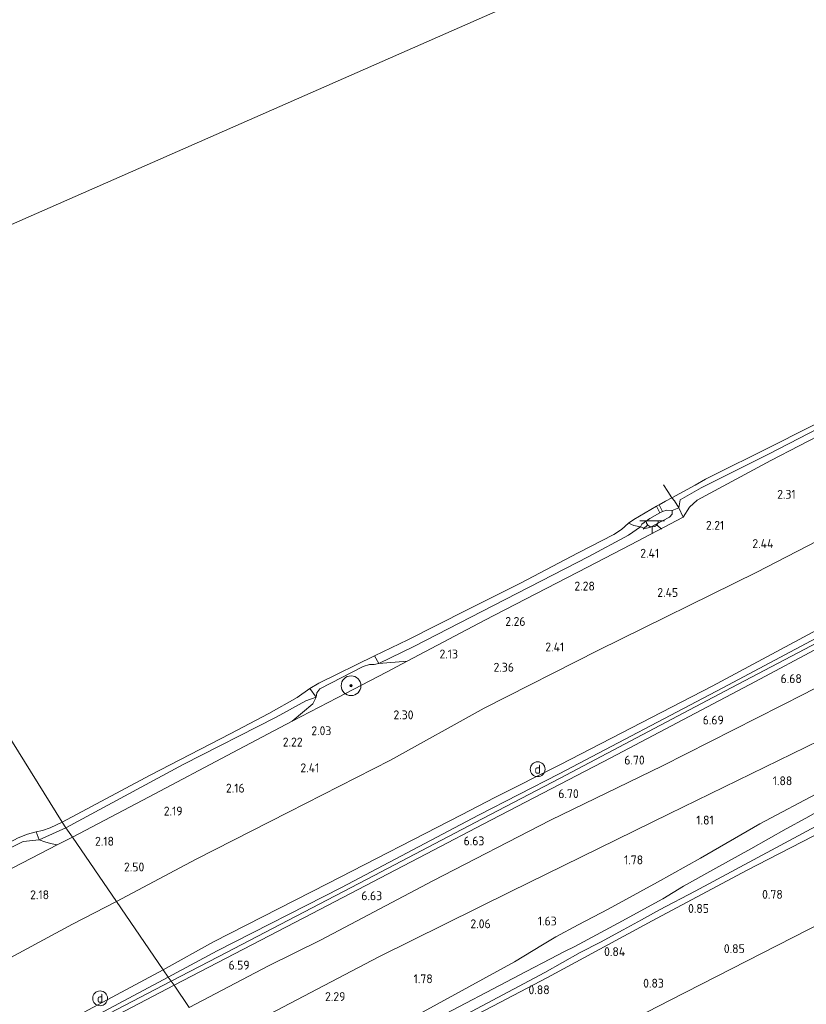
# Model space of a CAD drawing. Extents: x 130905 to 137824, y 412333 to 417928.
# Tile 226 of 256: x 135396 to 135555, y 415798 to 415997. Entities that reach past the tile are written whole.
import ezdxf
from ezdxf.enums import TextEntityAlignment as Align
from ezdxf.lldxf.tags import DXFTag

# ---------------------------------------------------------------- set-up
doc = ezdxf.new("R2010")
doc.units = 0
for name, color, linetype, lineweight in [('B-ME-GR-BOOM-S', 90, 'Continuous', 25), ('B-ME-GR-GRAS-GV', 60, 'Continuous', 13), ('B-ME-GW-TALUD_KRUIN-G', 90, 'Continuous', 18), ('B-ME-GW-TALUD_TEEN-G', 90, 'Continuous', 18), ('B-ME-IE-MEUBILAIR_DIJKPAAL-S', 7, 'Continuous', 25), ('B-ME-IE-TERREINAFSCHEIDING_KUNSTMATIG_HEKWERK-G', 20, 'IE-TERREINAFSCHEIDING-KUNSTMATIG', 18), ('B-ME-KG-GRENS_OPNAME-G', 210, 'KG-OPNAME', 18), ('B-ME-KL-ET_LS_OV_LICHTPUNT-S', 190, 'Continuous', 25), ('B-ME-OB-BEKLEDING_STEEN-GV', 30, 'Continuous', 18), ('B-ME-OB-BEKLEDING_STORTSTEEN-GV', 30, 'Continuous', 18), ('B-ME-OB-OEVERVOORZIENING-G', 7, 'Continuous', 18), ('B-ME-OG-WATER_RIVIER-GV', 130, 'Continuous', 18), ('B-ME-OG-WATER_SLOOT-G', 120, 'Continuous', 18), ('B-ME-OG-WATER_SLOOT-GV', 120, 'Continuous', 18), ('B-ME-OG-WEG_TRAP-GV', 7, 'Continuous', 18), ('B-ME-VH-VERHARDING_ASFALT-GV', 252, 'Continuous', 18), ('B-ME-WH-WINTERBED-G', 150, 'WH-WINTERBED', 18), ('X-XX-AL-HOOGTELABEL-S', 7, 'Continuous', 25)]:
    doc.layers.add(name, color=color, linetype=linetype, lineweight=lineweight)
doc.styles.add('NLCS-ISO', font='NLCS-ISO.ttf')
doc.styles.add('NLCS-ISO-ANNOTATIVE-T18', font='NLCS-ISO.ttf', dxfattribs={"height": 1.8})
doc.styles.get("Standard").update_dxf_attribs({"font": 'arial.ttf'})
doc.linetypes.add('IE-TERREINAFSCHEIDING-KUNSTMATIG', pattern='A,4,[82,NLCS.SHX,S=0.75,R=90,X=0,Y=0],4,-2', length=10)
tags = doc.linetypes.add('KG-OPNAME', pattern='A,5.5,-2,["O",Standard,S=1.8,R=0,X=-0.5,Y=-0.9],-2,5.5,-2,[5,NLCS.SHX,S=0.75,R=0,X=0,Y=0],-2', length=19).pattern_tags.tags
tags[6] = DXFTag(74, 10)
tags = doc.linetypes.add('WH-WINTERBED', pattern='A,6,-3.5,["WB",Standard,S=1.8,R=0,X=-1.5,Y=-0.9],-3.5,6,-3.5,6,-3.5,6,-3.5,6,-3.5', length=51).pattern_tags.tags
tags[6] = DXFTag(74, 10)

# ---------------------------------------------------------------- blocks, each defined once
blk = doc.blocks.new('SAL-HOOGTELABEL-SO')
at = {"color": 0, "linetype": 'ByBlock', "lineweight": -2, "style": 'NLCS-ISO-ANNOTATIVE-T18'}
blk.add_attdef('HOOGTE', text='', height=1.8, dxfattribs=at).set_placement((2.79, 0), align=Align.RIGHT)
blk = doc.blocks.new('SGR-BOOM_01-SO')
at = {"linetype": 'ByBlock', "lineweight": 18}
h = blk.add_hatch(color=0, dxfattribs=at)
h.dxf.hatch_style = 1
edge = h.paths.add_edge_path()
edge.add_arc((0, 0), 0.25, 0, 360)
at = {"color": 0, "linetype": 'ByBlock', "lineweight": 18}
for radius in [2, 0.25]:
    blk.add_circle((0, 0), radius, dxfattribs=at)
blk = doc.blocks.new('SKL-ET_OV_LICHTPUNT-SO')
at = {"color": 0, "linetype": 'ByBlock', "lineweight": 18}
for points in [[(-1.25, 0), (-2.5, 0)], [(1.25, 0), (2.5, 0)], [(-0.92, -0.85), (-1.83, -1.7)], [(0, -1.25), (0, -2.5)], [(0.92, -0.85), (1.83, -1.7)]]:
    blk.add_lwpolyline(points, dxfattribs=at)
blk.add_lwpolyline([(0, 0), (1.25, 0, -1), (-1.25, 0)], format="xyb", close=True, dxfattribs=at)
blk = doc.blocks.new('SIE-DIJKPAAL-SO')
at = {"color": 0, "linetype": 'ByBlock', "lineweight": 18}
blk.add_circle((0, 0), 1.5, dxfattribs=at)
at = {"color": 0, "linetype": 'ByBlock', "lineweight": 18, "style": 'NLCS-ISO'}
blk.add_text('d', height=1.8, dxfattribs=at).set_placement((0, 0), align=Align.MIDDLE_CENTER)

msp = doc.modelspace()

# ---------------------------------------------------------------- linework, layer by layer
at = {"layer": 'B-ME-GR-GRAS-GV'}
for points in [[(135564.702, 415914.729, 1.836), (135565.676, 415913.131, 2.036), (135566.442, 415912.133, 2.063), (135566.93, 415911.772, 1.998), (135565.807, 415912.112, 2.298), (135563.982, 415913.925, 2.073), (135561.641, 415914.333, 1.973), (135558.925, 415913.631, 1.898), (135547.503, 415907.731, 1.961), (135532.575, 415899.706, 1.911), (135531.054, 415898.275, 1.986), (135529.743, 415896.25, 2.042), (135528.889, 415898.157, 1.821), (135529.142, 415899.754, 1.636), (135533.387, 415902.152, 1.671), (135547.14, 415909.045, 1.597), (135563.056, 415917.297, 1.556)], [(135529.743, 415896.25, 2.042), (135519.105, 415890.657, 2.081), (135510.416, 415886.125, 2.075), (135489.648, 415875.404, 2.022), (135473.941, 415867.125, 2.089), (135468.187, 415866.641, 1.755), (135475.273, 415870.103, 1.75), (135493.753, 415879.624, 1.837), (135510.678, 415888.319, 1.837), (135518.74, 415892.616, 1.837), (135521.132, 415894.294, 1.837), (135522.029, 415893.939, 1.939), (135523.002, 415894.133, 1.982), (135527.018, 415896.252, 1.959), (135527.511, 415896.855, 1.893), (135527.545, 415897.626, 1.852), (135528.889, 415898.157, 1.821)], [(135473.941, 415867.125, 2.089), (135469.789, 415864.885, 1.942), (135459.805, 415859.687, 1.962), (135450.676, 415854.97, 2.02), (135454.859, 415858.498, 1.833), (135455.531, 415859.858, 1.793), (135455.638, 415860.696, 1.804), (135456.267, 415861.501, 1.804), (135465.017, 415866.07, 1.812), (135466.321, 415866.429, 1.847), (135467.265, 415866.428, 1.793), (135468.187, 415866.641, 1.755)], [(135420.45, 415838.993, 1.971), (135406.23, 415831.517, 1.941), (135404.903, 415833.419, 1.523), (135428.661, 415846.189, 1.661), (135447.426, 415855.809, 1.661), (135453.47, 415859.066, 1.636), (135455.531, 415859.858, 1.793), (135454.859, 415858.498, 1.833), (135450.676, 415854.97, 2.02), (135439.819, 415849.241, 2.018)], [(135406.23, 415831.517, 1.941), (135403.125, 415829.992, 2.018), (135401.778, 415830.257, 2.015), (135400.689, 415830.575, 1.845), (135399.536, 415830.995, 1.798), (135404.903, 415833.419, 1.523)]]:
    msp.add_polyline3d(points, close=True, dxfattribs=at)
for points in [[(135573.083, 415899.841, 2.83), (135544.636, 415885.129, 2.83), (135512.623, 415869.36, 2.839), (135489.487, 415857.595, 2.836), (135470.572, 415847.11, 2.833), (135449.919, 415836.577, 2.869), (135431.247, 415827.053, 2.846), (135415.16, 415818.493, 2.845), (135406.23, 415831.517, 1.941), (135420.45, 415838.993, 1.971), (135439.819, 415849.241, 2.018), (135450.676, 415854.97, 2.02), (135459.805, 415859.687, 1.962), (135469.789, 415864.885, 1.942), (135473.941, 415867.125, 2.089), (135489.648, 415875.404, 2.022), (135510.416, 415886.125, 2.075), (135519.105, 415890.657, 2.081), (135529.743, 415896.25, 2.042), (135531.054, 415898.275, 1.986), (135532.575, 415899.706, 1.911), (135547.503, 415907.731, 1.961), (135558.925, 415913.631, 1.898)], [(135567.033, 415878.908, 6.774), (135535.619, 415862.052, 6.703), (135504.97, 415846.191, 6.741), (135491.643, 415839.531, 6.694), (135484.912, 415836.006, 6.685), (135457.907, 415822.134, 6.568), (135434.772, 415810.374, 6.681), (135424.625, 415804.686, 6.577), (135415.16, 415818.493, 2.845), (135431.247, 415827.053, 2.846), (135449.919, 415836.577, 2.869), (135470.572, 415847.11, 2.833), (135489.487, 415857.595, 2.836), (135512.623, 415869.36, 2.839), (135544.636, 415885.129, 2.83), (135573.083, 415899.841, 2.83)], [(135570.375, 415879.018, 6.669), (135537.8, 415861.744, 6.72), (135504.655, 415844.336, 6.714), (135488.339, 415835.959, 6.698), (135460.648, 415821.309, 6.573), (135435.522, 415808.521, 6.665), (135425.62, 415803.176, 6.628), (135424.625, 415804.686, 6.577), (135434.772, 415810.374, 6.681), (135457.907, 415822.134, 6.568), (135484.912, 415836.006, 6.685), (135491.643, 415839.531, 6.694), (135504.97, 415846.191, 6.741), (135535.619, 415862.052, 6.703), (135567.033, 415878.908, 6.774)], [(135577.75, 415872.876, 6.379), (135554.3, 415860.525, 6.462), (135525.588, 415845.947, 6.458), (135502.928, 415834.963, 6.47), (135479.099, 415822.667, 6.403), (135456.529, 415810.764, 6.39), (135445.92, 415805.459, 6.417), (135429.854, 415797.084, 6.304), (135426.793, 415801.599, 6.613), (135454.737, 415816.075, 6.581), (135479.298, 415828.914, 6.565), (135489.313, 415834.146, 6.584), (135515.158, 415847.595, 6.596), (135544.387, 415862.984, 6.586), (135570.132, 415876.755, 6.593)], [(135429.854, 415797.084, 6.304), (135445.92, 415805.459, 6.417), (135456.529, 415810.764, 6.39), (135479.099, 415822.667, 6.403), (135502.928, 415834.963, 6.47), (135525.588, 415845.947, 6.458), (135554.3, 415860.525, 6.462), (135577.75, 415872.876, 6.379)], [(135560.093, 415852.385, 2.193), (135526.94, 415836.263, 2.221), (135494.912, 415820.547, 2.323), (135468.19, 415807.326, 2.411), (135440.591, 415792.805, 2.444)], [(135440.591, 415792.805, 2.444), (135468.19, 415807.326, 2.411), (135494.912, 415820.547, 2.323), (135526.94, 415836.263, 2.221), (135560.093, 415852.385, 2.193)], [(135491.278, 415797.313, 0.79), (135502.31, 415803.108, 0.793), (135523.461, 415814.568, 0.734), (135542.558, 415824.746, 0.751), (135567.297, 415837.499, 0.665), (135582.768, 415845.39, 0.798), (135584.794, 415846.163, 0.742), (135585.936, 415846.539, 0.739), (135587.483, 415847.189, 0.732), (135588.828, 415843.847, 0.712), (135587.584, 415843.848, 0.751), (135586.317, 415843.404, 0.732), (135586.007, 415842.995, 0.705), (135585.759, 415842.074, 0.655), (135586.188, 415840.006, 0.649), (135587.973, 415834.284, 0.674), (135589.121, 415830.293, 0.64), (135558.125, 415814.407, 0.698), (135527.13, 415798.522, 0.756), (135508.679, 415789.066, 0.665)], [(135557.771, 415840.796, 1.636), (135545.247, 415834.237, 1.571), (135533.3, 415827.273, 1.447), (135524.595, 415822.391, 1.316), (135514.608, 415816.957, 1.312), (135508.507, 415813.767, 1.279), (135504.009, 415811.344, 1.41), (135501.31, 415809.746, 1.431), (135495.651, 415806.322, 1.439), (135467.949, 415791.128, 1.406)], [(135467.949, 415791.128, 1.406), (135495.651, 415806.322, 1.439), (135501.31, 415809.746, 1.431), (135504.009, 415811.344, 1.41), (135508.507, 415813.767, 1.279), (135514.608, 415816.957, 1.312), (135524.595, 415822.391, 1.316), (135533.3, 415827.273, 1.447), (135545.247, 415834.237, 1.571), (135557.771, 415840.796, 1.636)], [(135557.538, 415837.017, -0.237), (135554.596, 415835.366, -0.237), (135550.569, 415833.218, -0.237), (135543.441, 415829.169, -0.237), (135535.745, 415824.913, -0.237), (135529.859, 415821.614, -0.237), (135525.68, 415819.032, -0.237), (135516.594, 415814.139, -0.237), (135507.84, 415809.419, -0.237), (135505.772, 415808.393, -0.237), (135502.913, 415806.886, -0.237), (135498.041, 415804.372, -0.237), (135477.702, 415793.696, -0.237)], [(135567.297, 415837.499, 0.665), (135542.558, 415824.746, 0.751), (135523.461, 415814.568, 0.734), (135502.31, 415803.108, 0.793), (135491.278, 415797.313, 0.79)], [(135473.28, 415788.96, -0.237), (135501.799, 415804.11, -0.237), (135508.919, 415808.154, -0.237), (135513.054, 415810.305, -0.237), (135517.64, 415812.773, -0.237), (135521.363, 415814.788, -0.237), (135524.97, 415816.817, -0.237), (135532.177, 415820.602, -0.237), (135557.535, 415834.181, -0.237)], [(135324.592, 415787.672, 2.02), (135349.992, 415801.642, 2.072), (135368.131, 415811.491, 2.061), (135390.722, 415823.569, 2.011), (135403.125, 415829.992, 2.018), (135406.23, 415831.517, 1.941), (135415.16, 415818.493, 2.845), (135406.263, 415813.942, 2.945), (135386.092, 415803.078, 2.948), (135365.922, 415792.214, 2.951)], [(135337.053, 415796.325, 1.846), (135343.293, 415800.027, 1.81), (135343.919, 415800.422, 1.806), (135344.854, 415801.42, 1.799), (135347.233, 415803.495, 1.987), (135355.875, 415808.279, 1.877), (135358.105, 415809.106, 1.778), (135360.494, 415809.746, 1.803), (135369.368, 415814.045, 1.875), (135384.627, 415822.515, 1.77), (135385.582, 415823.054, 1.799), (135386.108, 415823.745, 1.783), (135388.038, 415826.514, 1.723), (135396.296, 415830.619, 1.817), (135399.536, 415830.995, 1.798), (135400.689, 415830.575, 1.845), (135401.778, 415830.257, 2.015), (135403.125, 415829.992, 2.018), (135390.722, 415823.569, 2.011), (135368.131, 415811.491, 2.061), (135349.992, 415801.642, 2.072), (135324.592, 415787.672, 2.02)], [(135365.922, 415792.214, 2.951), (135386.092, 415803.078, 2.948), (135406.263, 415813.942, 2.945), (135415.16, 415818.493, 2.845), (135424.625, 415804.686, 6.577), (135405.682, 415794.568, 6.647)], [(135405.682, 415794.568, 6.647), (135424.625, 415804.686, 6.577), (135425.62, 415803.176, 6.628), (135395.655, 415787.233, 6.702)], [(135401.232, 415788.166, 6.811), (135426.793, 415801.599, 6.613), (135429.854, 415797.084, 6.304)]]:
    msp.add_polyline3d(points, dxfattribs=at)
at = {"layer": 'B-ME-GW-TALUD_KRUIN-G'}
for points in [[(135529.743, 415896.25, 2.042), (135531.054, 415898.275, 1.986), (135532.575, 415899.706, 1.911), (135547.503, 415907.731, 1.961), (135558.925, 415913.631, 1.898), (135561.641, 415914.333, 1.973), (135563.982, 415913.925, 2.073), (135565.807, 415912.112, 2.298), (135566.93, 415911.772, 1.998), (135567.621, 415911.634, 2.012), (135572.375, 415914.043, 1.887), (135573.679, 415917.398, 2.132), (135575.692, 415920.816, 2.032), (135577.532, 415922.88, 1.857), (135581.232, 415924.955, 1.795), (135586.623, 415927.865, 1.82), (135605.926, 415937.553, 1.857), (135625.402, 415947.295, 1.92), (135645.424, 415957.552, 1.92), (135667.336, 415968.286, 1.957), (135688.94, 415979.072, 1.832), (135710.976, 415989.724, 1.82)], [(135424.625, 415804.686, 6.577), (135434.772, 415810.374, 6.681), (135457.907, 415822.134, 6.568), (135484.912, 415836.006, 6.685), (135491.643, 415839.531, 6.694), (135504.97, 415846.191, 6.741), (135535.619, 415862.052, 6.703), (135567.033, 415878.908, 6.774), (135597.622, 415894.546, 6.704), (135631.763, 415912.193, 6.732), (135651.567, 415922.102, 6.635), (135671.371, 415932.011, 6.538), (135703.536, 415947.828, 6.672), (135732.62, 415962.017, 6.482)], [(135741.565, 415950.496, 6.06), (135731.571, 415945.481, 5.887), (135696.892, 415929.737, 5.988), (135662.002, 415913.176, 5.987), (135636.193, 415901.58, 6.146), (135609.28, 415888.318, 6.371), (135577.75, 415872.876, 6.379), (135554.3, 415860.525, 6.462), (135525.588, 415845.947, 6.458), (135502.928, 415834.963, 6.47), (135479.099, 415822.667, 6.403), (135456.529, 415810.764, 6.39), (135445.92, 415805.459, 6.417), (135429.854, 415797.084, 6.304)], [(135529.743, 415896.25, 2.042), (135519.105, 415890.657, 2.081), (135510.416, 415886.125, 2.075), (135489.648, 415875.404, 2.022), (135473.941, 415867.125, 2.089)], [(135525.066, 415897.115, 2.169), (135523.016, 415895.991, 2.156), (135521.38, 415894.853, 1.917), (135521.132, 415894.294, 1.837)], [(135527.545, 415897.626, 1.852), (135526.451, 415897.683, 2.054), (135525.572, 415897.369, 2.152)], [(135473.941, 415867.125, 2.089), (135468.187, 415866.641, 1.755), (135467.265, 415866.428, 1.793), (135466.321, 415866.429, 1.847), (135465.017, 415866.07, 1.812), (135456.267, 415861.501, 1.804), (135455.638, 415860.696, 1.804), (135455.531, 415859.858, 1.793), (135454.859, 415858.498, 1.833), (135450.676, 415854.97, 2.02)], [(135450.676, 415854.97, 2.02), (135439.819, 415849.241, 2.018), (135420.45, 415838.993, 1.971), (135406.23, 415831.517, 1.941)], [(135337.053, 415796.325, 1.846), (135343.293, 415800.027, 1.81), (135343.919, 415800.422, 1.806), (135344.854, 415801.42, 1.799), (135347.233, 415803.495, 1.987), (135355.875, 415808.279, 1.877), (135358.105, 415809.106, 1.778), (135360.494, 415809.746, 1.803), (135369.368, 415814.045, 1.875), (135384.627, 415822.515, 1.77), (135385.582, 415823.054, 1.799), (135386.108, 415823.745, 1.783), (135388.038, 415826.514, 1.723), (135396.296, 415830.619, 1.817), (135399.536, 415830.995, 1.798), (135400.689, 415830.575, 1.845), (135401.778, 415830.257, 2.015), (135403.125, 415829.992, 2.018)], [(135406.23, 415831.517, 1.941), (135403.125, 415829.992, 2.018)], [(135101.289, 415630.927, 5.01), (135109.384, 415634.153, 5.184), (135127.133, 415641.601, 5.858), (135142.595, 415648.555, 6.308), (135149.616, 415652.281, 6.355), (135156.3, 415656.099, 6.439), (135166.161, 415662.666, 6.226), (135168.152, 415663.936, 6.354), (135177.867, 415669.49, 6.398), (135196.87, 415680.042, 6.424), (135223.437, 415693.4, 6.618), (135249.49, 415708.032, 6.549), (135273.708, 415721.765, 6.721), (135295.006, 415733.86, 6.557), (135319.719, 415747.407, 6.663), (135346.825, 415762.144, 6.655), (135375.231, 415778.419, 6.622), (135405.682, 415794.568, 6.647), (135424.625, 415804.686, 6.577)]]:
    msp.add_polyline3d(points, dxfattribs=at)
at = {"layer": 'B-ME-GW-TALUD_TEEN-G'}
for points in [[(135723.313, 415973.923, 2.937), (135697.269, 415961.862, 2.881), (135668.019, 415947.141, 2.888), (135633.011, 415930.077, 2.84), (135601.476, 415914.174, 2.851), (135573.083, 415899.841, 2.83), (135544.636, 415885.129, 2.83), (135512.623, 415869.36, 2.839), (135489.487, 415857.595, 2.836), (135470.572, 415847.11, 2.833), (135449.919, 415836.577, 2.869), (135431.247, 415827.053, 2.846), (135415.16, 415818.493, 2.845)], [(135749.76, 415940.053, 1.573), (135718.766, 415925.96, 1.612), (135699.315, 415917.222, 1.762), (135679.865, 415908.485, 1.912), (135651.146, 415895.587, 2.066), (135619.582, 415880.817, 2.171), (135590.206, 415866.821, 2.182), (135560.093, 415852.385, 2.193), (135526.94, 415836.263, 2.221), (135494.912, 415820.547, 2.323), (135468.19, 415807.326, 2.411), (135440.591, 415792.805, 2.444), (135434.895, 415789.738, 2.425)], [(135527.545, 415897.626, 1.852), (135527.511, 415896.855, 1.893), (135527.018, 415896.252, 1.959), (135523.002, 415894.133, 1.982), (135522.029, 415893.939, 1.939), (135521.132, 415894.294, 1.837)], [(135096.169, 415637.768, 2.769), (135120.629, 415652.311, 2.806), (135136.284, 415661.292, 2.829), (135142.172, 415665.063, 2.796), (135155.13, 415673.325, 2.769), (135157.772, 415674.831, 2.785), (135175.976, 415685.51, 2.839), (135199.165, 415698.217, 2.799), (135224.183, 415712.486, 2.863), (135255.093, 415729.632, 2.848), (135289.3, 415749.409, 2.86), (135308.318, 415760.153, 2.886), (135327.336, 415770.898, 2.912), (135346.629, 415781.556, 2.932), (135365.922, 415792.214, 2.951), (135386.092, 415803.078, 2.948), (135406.263, 415813.942, 2.945), (135415.16, 415818.493, 2.845)]]:
    msp.add_polyline3d(points, dxfattribs=at)
at = {"layer": 'B-ME-IE-TERREINAFSCHEIDING_KUNSTMATIG_HEKWERK-G'}
for points in [[(135525.758, 415902.769, 1), (135526.679, 415901.427, 1), (135527.499, 415900.136, 1), (135528.019, 415899.523, 1.46), (135528.889, 415898.157, 1.821), (135529.743, 415896.25, 2.042)], [(135473.941, 415867.125, 2.089), (135469.789, 415864.885, 1.942), (135459.805, 415859.687, 1.962), (135450.676, 415854.97, 2.02)], [(135084.867, 415651.541, 1.959), (135105.834, 415663.768, 1.932), (135133.534, 415679.978, 1.921), (135148.303, 415688.207, 1.942), (135154.638, 415691.844, 1.998), (135183.377, 415708.357, 1.941), (135214.178, 415725.669, 1.916), (135240.835, 415740.703, 1.961), (135263.833, 415753.585, 1.987), (135293.531, 415770.322, 2.037), (135324.592, 415787.672, 2.02), (135349.992, 415801.642, 2.072), (135368.131, 415811.491, 2.061), (135390.722, 415823.569, 2.011), (135403.125, 415829.992, 2.018)]]:
    msp.add_polyline3d(points, dxfattribs=at)
at = {"layer": 'B-ME-KG-GRENS_OPNAME-G'}
msp.add_polyline3d([(135454.79, 415760.723, 0.804), (135478.539, 415773.619, 0.823), (135487.259, 415778.088, 0.622), (135487.953, 415778.444, -0.225), (135489.245, 415779.106, -0.225), (135490.229, 415779.61, 0.574), (135508.679, 415789.066, 0.665), (135527.13, 415798.522, 0.756), (135558.125, 415814.407, 0.698), (135589.121, 415830.293, 0.64), (135590.033, 415830.761, -0.146), (135591.333, 415831.427, -0.146), (135592.111, 415831.825, 0.583), (135600.709, 415836.232, 0.71), (135623.396, 415846.578, 0.752), (135646.084, 415856.924, 0.794), (135675.178, 415870.192, 0.711), (135704.273, 415883.46, 0.627), (135704.997, 415883.79, -0.177), (135706.46, 415884.458, -0.177), (135707.183, 415884.787, 0.778), (135736.592, 415897.952, 0.877), (135766.002, 415911.117, 0.975), (135770.49, 415913.504, 1.127)], dxfattribs=at)
at = {"layer": 'B-ME-OB-BEKLEDING_STEEN-GV'}
for points in [[(135564.326, 415917.674, 1), (135566.502, 415913.649, 1.601), (135566.93, 415911.772, 1.998), (135566.442, 415912.133, 2.063), (135565.676, 415913.131, 2.036), (135564.702, 415914.729, 1.836), (135563.056, 415917.297, 1.556), (135547.14, 415909.045, 1.597), (135533.387, 415902.152, 1.671), (135529.142, 415899.754, 1.636), (135528.889, 415898.157, 1.821), (135528.019, 415899.523, 1.46), (135527.499, 415900.136, 1), (135532.166, 415902.729, 1), (135534.252, 415903.921, 1), (135548.374, 415910.968, 1), (135559.447, 415916.533, 1), (135563.025, 415918.268, 1), (135563.459, 415918.305, 1)], [(135528.889, 415898.157, 1.821), (135527.545, 415897.626, 1.852), (135526.451, 415897.683, 2.054), (135525.572, 415897.369, 2.152), (135524.88, 415898.725, 1), (135526.199, 415899.487, 1), (135527.499, 415900.136, 1), (135528.019, 415899.523, 1.46)], [(135521.38, 415894.853, 1.917), (135521.132, 415894.294, 1.837), (135519.814, 415894.568, 1.5), (135518.716, 415895.042, 1), (135519.755, 415895.764, 1), (135524.388, 415898.441, 1), (135525.066, 415897.115, 2.169), (135523.016, 415895.991, 2.156)], [(135523.002, 415894.133, 1.982), (135522.029, 415893.939, 1.939), (135521.132, 415894.294, 1.837), (135521.38, 415894.853, 1.917), (135523.016, 415895.991, 2.156), (135525.066, 415897.115, 2.169), (135525.572, 415897.369, 2.152), (135526.451, 415897.683, 2.054), (135527.545, 415897.626, 1.852), (135527.511, 415896.855, 1.893), (135527.018, 415896.252, 1.959)], [(135468.187, 415866.641, 1.755), (135467.265, 415866.428, 1.793), (135466.321, 415866.429, 1.847), (135465.017, 415866.07, 1.812), (135456.267, 415861.501, 1.804), (135455.638, 415860.696, 1.804), (135455.531, 415859.858, 1.793), (135454.227, 415861.598, 1), (135456.071, 415862.647, 1), (135467.337, 415868.22, 1)], [(135386.108, 415823.745, 1.783), (135385.582, 415823.054, 1.799), (135385.351, 415823.798, 1.566), (135385.154, 415824.909, 1), (135385.877, 415825.82, 1), (135387.752, 415827.394, 1), (135395.267, 415831.354, 1), (135397.127, 415832.13, 1), (135398.903, 415832.612, 1), (135399.536, 415830.995, 1.798), (135396.296, 415830.619, 1.817), (135388.038, 415826.514, 1.723)]]:
    msp.add_polyline3d(points, close=True, dxfattribs=at)
at = {"layer": 'B-ME-OB-BEKLEDING_STORTSTEEN-GV'}
for points in [[(135475.273, 415870.103, 1.75), (135468.187, 415866.641, 1.755), (135467.337, 415868.22, 1), (135474.046, 415871.447, 1), (135486.051, 415877.484, 1), (135496.87, 415882.87, 1), (135508.524, 415889.051, 1), (135515.731, 415892.714, 1), (135517.324, 415893.757, 1), (135518.716, 415895.042, 1), (135519.814, 415894.568, 1.5), (135521.132, 415894.294, 1.837), (135518.74, 415892.616, 1.837), (135510.678, 415888.319, 1.837), (135493.753, 415879.624, 1.837)], [(135428.661, 415846.189, 1.661), (135404.903, 415833.419, 1.523), (135404.147, 415834.525, 1), (135421.967, 415844.084, 1), (135438.121, 415852.438, 1), (135445.98, 415856.505, 1), (135451.695, 415859.74, 1), (135454.227, 415861.598, 1), (135455.531, 415859.858, 1.793), (135453.47, 415859.066, 1.636), (135447.426, 415855.809, 1.661)], [(135404.903, 415833.419, 1.523), (135399.536, 415830.995, 1.798), (135398.903, 415832.612, 1), (135400.184, 415832.885, 1), (135401.733, 415833.428, 1), (135404.147, 415834.525, 1)]]:
    msp.add_polyline3d(points, close=True, dxfattribs=at)
at = {"layer": 'B-ME-OB-OEVERVOORZIENING-G'}
for points in [[(135559.447, 415916.533, 1), (135548.374, 415910.968, 1), (135534.252, 415903.921, 1), (135532.166, 415902.729, 1), (135527.499, 415900.136, 1), (135526.199, 415899.487, 1), (135524.88, 415898.725, 1), (135524.388, 415898.441, 1), (135519.755, 415895.764, 1), (135518.716, 415895.042, 1), (135517.324, 415893.757, 1), (135515.731, 415892.714, 1), (135508.524, 415889.051, 1), (135496.87, 415882.87, 1), (135486.051, 415877.484, 1), (135474.046, 415871.447, 1), (135467.337, 415868.22, 1), (135456.071, 415862.647, 1), (135454.227, 415861.598, 1), (135451.695, 415859.74, 1), (135445.98, 415856.505, 1), (135438.121, 415852.438, 1), (135421.967, 415844.084, 1), (135404.147, 415834.525, 1)], [(135404.147, 415834.525, 1), (135401.733, 415833.428, 1), (135400.184, 415832.885, 1), (135398.903, 415832.612, 1), (135397.127, 415832.13, 1), (135395.267, 415831.354, 1), (135387.752, 415827.394, 1), (135385.877, 415825.82, 1), (135385.154, 415824.909, 1), (135383.344, 415823.733, 1), (135369.167, 415816.278, 1), (135358.58, 415810.708, 1), (135357.42, 415810.223, 1), (135351.372, 415807.348, 1), (135347.193, 415805.039, 1), (135344.067, 415803.052, 1), (135337.983, 415799.309, 1), (135331.66, 415795.693, 1)]]:
    msp.add_polyline3d(points, dxfattribs=at)
at = {"layer": 'B-ME-OG-WATER_RIVIER-GV'}
for points in [[(135668.003, 416076.092, 1), (135342.962, 415933.046, 1)], [(135559.447, 415916.533, 1), (135548.374, 415910.968, 1), (135534.252, 415903.921, 1), (135532.166, 415902.729, 1), (135527.499, 415900.136, 1), (135526.199, 415899.487, 1), (135524.88, 415898.725, 1), (135524.388, 415898.441, 1), (135519.755, 415895.764, 1), (135518.716, 415895.042, 1), (135517.324, 415893.757, 1), (135515.731, 415892.714, 1), (135508.524, 415889.051, 1), (135496.87, 415882.87, 1), (135486.051, 415877.484, 1), (135474.046, 415871.447, 1), (135467.337, 415868.22, 1), (135456.071, 415862.647, 1), (135454.227, 415861.598, 1), (135451.695, 415859.74, 1), (135445.98, 415856.505, 1), (135438.121, 415852.438, 1), (135421.967, 415844.084, 1), (135404.147, 415834.525, 1), (135342.962, 415933.046, 1), (135668.003, 416076.092, 1)], [(135021.033, 415740.52, 1), (135312.433, 415914.771, 1), (135342.962, 415933.046, 1), (135404.147, 415834.525, 1), (135401.733, 415833.428, 1), (135400.184, 415832.885, 1), (135398.903, 415832.612, 1), (135397.127, 415832.13, 1), (135395.267, 415831.354, 1), (135387.752, 415827.394, 1), (135385.877, 415825.82, 1), (135385.154, 415824.909, 1), (135383.344, 415823.733, 1), (135369.167, 415816.278, 1), (135358.58, 415810.708, 1), (135357.42, 415810.223, 1), (135351.372, 415807.348, 1), (135347.193, 415805.039, 1), (135344.067, 415803.052, 1), (135337.983, 415799.309, 1), (135331.66, 415795.693, 1)]]:
    msp.add_polyline3d(points, dxfattribs=at)
at = {"layer": 'B-ME-OG-WATER_SLOOT-G'}
for points in [[(135581.502, 415852.355, 1.589), (135564.086, 415843.737, 1.658), (135557.771, 415840.796, 1.636), (135545.247, 415834.237, 1.571), (135533.3, 415827.273, 1.447), (135524.595, 415822.391, 1.316), (135514.608, 415816.957, 1.312), (135508.507, 415813.767, 1.279), (135504.009, 415811.344, 1.41), (135501.31, 415809.746, 1.431)], [(135446.106, 415773.402, 0.715), (135448.934, 415774.813, 0.715), (135468.088, 415785.018, 0.67), (135483.244, 415793.264, 0.592), (135485.73, 415794.522, 0.609), (135486.363, 415794.775, 0.689), (135491.278, 415797.313, 0.79), (135502.31, 415803.108, 0.793), (135523.461, 415814.568, 0.734), (135542.558, 415824.746, 0.751), (135567.297, 415837.499, 0.665), (135582.768, 415845.39, 0.798), (135584.794, 415846.163, 0.742), (135585.936, 415846.539, 0.739), (135587.483, 415847.189, 0.732)], [(135442.848, 415778.145, 1.532), (135467.949, 415791.128, 1.406), (135495.651, 415806.322, 1.439), (135501.31, 415809.746, 1.431)]]:
    msp.add_polyline3d(points, dxfattribs=at)
at = {"layer": 'B-ME-OG-WATER_SLOOT-GV'}
for points in [[(135477.702, 415793.696, -0.237), (135498.041, 415804.372, -0.237), (135502.913, 415806.886, -0.237), (135505.772, 415808.393, -0.237), (135507.84, 415809.419, -0.237), (135516.594, 415814.139, -0.237), (135525.68, 415819.032, -0.237), (135529.859, 415821.614, -0.237), (135535.745, 415824.913, -0.237), (135543.441, 415829.169, -0.237), (135550.569, 415833.218, -0.237), (135554.596, 415835.366, -0.237), (135557.538, 415837.017, -0.237)], [(135557.535, 415834.181, -0.237), (135532.177, 415820.602, -0.237), (135524.97, 415816.817, -0.237), (135521.363, 415814.788, -0.237), (135517.64, 415812.773, -0.237), (135513.054, 415810.305, -0.237), (135508.919, 415808.154, -0.237), (135501.799, 415804.11, -0.237), (135473.28, 415788.96, -0.237)]]:
    msp.add_polyline3d(points, dxfattribs=at)
at = {"layer": 'B-ME-OG-WEG_TRAP-GV'}
msp.add_polyline3d([(135525.572, 415897.369, 2.152), (135525.066, 415897.115, 2.169), (135524.388, 415898.441, 1), (135524.88, 415898.725, 1)], close=True, dxfattribs=at)
at = {"layer": 'B-ME-VH-VERHARDING_ASFALT-GV'}
for points in [[(135570.132, 415876.755, 6.593), (135544.387, 415862.984, 6.586), (135515.158, 415847.595, 6.596), (135489.313, 415834.146, 6.584), (135479.298, 415828.914, 6.565), (135454.737, 415816.075, 6.581), (135426.793, 415801.599, 6.613), (135426.241, 415802.39, 6.615), (135425.62, 415803.176, 6.628), (135435.522, 415808.521, 6.665), (135460.648, 415821.309, 6.573), (135488.339, 415835.959, 6.698), (135504.655, 415844.336, 6.714), (135537.8, 415861.744, 6.72), (135570.375, 415879.018, 6.669)], [(135395.655, 415787.233, 6.702), (135425.62, 415803.176, 6.628), (135426.241, 415802.39, 6.615), (135426.793, 415801.599, 6.613), (135401.232, 415788.166, 6.811)]]:
    msp.add_polyline3d(points, dxfattribs=at)
at = {"layer": 'B-ME-WH-WINTERBED-G'}
for points in [[(135426.241, 415802.39, 6.615), (135435.699, 415807.335, 6.669), (135467.248, 415823.768, 6.599), (135489.118, 415835.196, 6.635), (135504.916, 415843.465, 6.631), (135538.166, 415861.017, 6.608), (135570.398, 415877.955, 6.629), (135598.759, 415892.983, 6.57), (135631.444, 415909.578, 6.635), (135665.296, 415926.471, 6.593), (135684.516, 415936.063, 6.638), (135703.737, 415945.656, 6.684), (135734.026, 415960.236, 6.605)], [(135109.662, 415619.741, 6.431), (135128.282, 415630.653, 6.446), (135139.107, 415637.841, 6.434), (135148.63, 415645.068, 6.614), (135157.557, 415651.321, 6.514), (135168.701, 415658.985, 6.618), (135195.768, 415674.694, 6.524), (135216.707, 415686.655, 6.556), (135237.646, 415698.616, 6.588), (135258.716, 415710.389, 6.609), (135279.786, 415722.162, 6.629), (135299.623, 415733.362, 6.615), (135319.461, 415744.563, 6.6), (135339.915, 415755.958, 6.617), (135360.369, 415767.353, 6.633), (135380.821, 415778.35, 6.686), (135401.274, 415789.347, 6.739), (135426.241, 415802.39, 6.615)]]:
    msp.add_polyline3d(points, dxfattribs=at)

# ---------------------------------------------------------------- block references
at = {"layer": 'B-ME-GR-BOOM-S'}
msp.add_blockref('SGR-BOOM_01-SO', (135462.593, 415862.151, 1.942), dxfattribs=at)
at = {"layer": 'B-ME-IE-MEUBILAIR_DIJKPAAL-S'}
for p in [(135500.327, 415845.259, 6.609), (135411.841, 415798.926, 6.666)]:
    msp.add_blockref('SIE-DIJKPAAL-SO', p, dxfattribs=at)
at = {"layer": 'B-ME-KL-ET_LS_OV_LICHTPUNT-S'}
msp.add_blockref('SKL-ET_OV_LICHTPUNT-SO', (135523.519, 415895.521, 2.099), dxfattribs=at)
at = {"layer": 'X-XX-AL-HOOGTELABEL-S'}
for p, values in [((135549.732, 415899.964, 2.31), {'HOOGTE': '2.31'}), ((135535.284, 415893.69, 2.206), {'HOOGTE': '2.21'}), ((135545.223, 415890, 2.439), {'HOOGTE': '2.44'}), ((135522.118, 415888.046, 2.414), {'HOOGTE': '2.41'}), ((135509.114, 415881.404, 2.281), {'HOOGTE': '2.28'}), ((135525.961, 415880.106, 2.452), {'HOOGTE': '2.45'}), ((135495.086, 415874.247, 2.264), {'HOOGTE': '2.26'}), ((135502.915, 415869.084, 2.414), {'HOOGTE': '2.41'}), ((135481.435, 415867.665, 2.131), {'HOOGTE': '2.13'}), ((135492.754, 415864.985, 2.364), {'HOOGTE': '2.36'}), ((135550.965, 415862.684, 6.677), {'HOOGTE': '6.68'}), ((135472.438, 415855.358, 2.301), {'HOOGTE': '2.30'}), ((135535.187, 415854.31, 6.689), {'HOOGTE': '6.69'}), ((135455.821, 415852.142, 2.031), {'HOOGTE': '2.03'}), ((135450.009, 415849.854, 2.224), {'HOOGTE': '2.22'}), ((135519.197, 415846.203, 6.702), {'HOOGTE': '6.70'}), ((135453.379, 415844.637, 2.414), {'HOOGTE': '2.41'}), ((135438.28, 415840.526, 2.164), {'HOOGTE': '2.16'}), ((135549.042, 415842.022, 1.877), {'HOOGTE': '1.88'}), ((135505.854, 415839.415, 6.702), {'HOOGTE': '6.70'}), ((135425.723, 415835.891, 2.192), {'HOOGTE': '2.19'}), ((135533.155, 415834.064, 1.807), {'HOOGTE': '1.81'}), ((135411.856, 415829.788, 2.176), {'HOOGTE': '2.18'}), ((135486.773, 415829.862, 6.626), {'HOOGTE': '6.63'}), ((135417.989, 415824.583, 2.501), {'HOOGTE': '2.50'}), ((135518.879, 415826.024, 1.777), {'HOOGTE': '1.78'}), ((135398.73, 415818.959, 2.182), {'HOOGTE': '2.18'}), ((135466.089, 415818.759, 6.626), {'HOOGTE': '6.63'}), ((135547.116, 415819.042, 0.782), {'HOOGTE': '0.78'}), ((135532.187, 415816.187, 0.852), {'HOOGTE': '0.85'}), ((135488.038, 415813.092, 2.064), {'HOOGTE': '2.06'}), ((135501.391, 415813.642, 1.63), {'HOOGTE': '1.63'}), ((135515.25, 415807.458, 0.839), {'HOOGTE': '0.84'}), ((135539.426, 415808.058, 0.852), {'HOOGTE': '0.85'}), ((135439.287, 415804.732, 6.588), {'HOOGTE': '6.59'}), ((135476.32, 415801.968, 1.78), {'HOOGTE': '1.78'}), ((135523.068, 415801.075, 0.827), {'HOOGTE': '0.83'}), ((135458.659, 415798.369, 2.288), {'HOOGTE': '2.29'}), ((135499.97, 415799.743, 0.876), {'HOOGTE': '0.88'})]:
    msp.add_blockref('SAL-HOOGTELABEL-SO', p, dxfattribs=at).add_auto_attribs(values)

doc.saveas('drawing.dxf')
